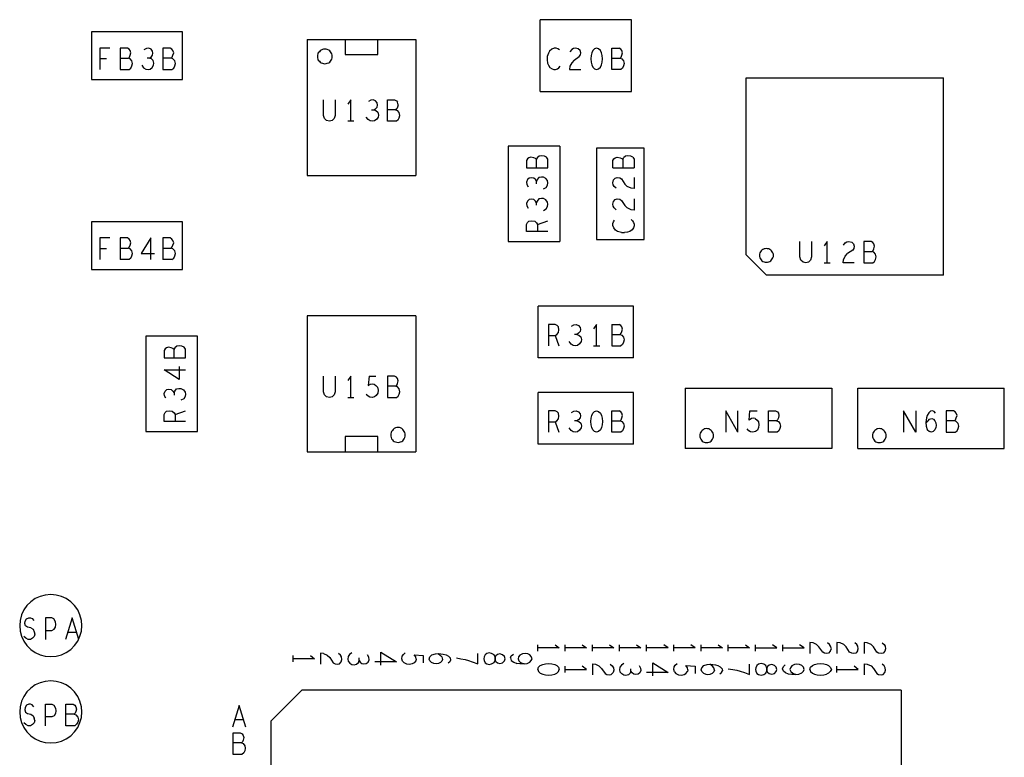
# Model space of a CAD drawing. Extents: x 23.5 to 56.5, y 21.5 to 42.5.
# Tile 4 of 12: x 35.5 to 38.3, y 32.4 to 34.6. Entities that reach past the tile are written whole.
import ezdxf

# ---------------------------------------------------------------- set-up
doc = ezdxf.new("R2010")
doc.units = 0
doc.layers.add('RVP8-TX_D_tassy_art', color=2, linetype='CONTINUOUS')

msp = doc.modelspace()

# ---------------------------------------------------------------- linework, layer by layer
at = {"layer": 'RVP8-TX_D_tassy_art'}
for points in [[(36.972, 34.376), (36.972, 34.584)], [(37.236, 34.584), (36.972, 34.584)], [(37.236, 34.376), (37.236, 34.584)], [(35.672, 34.549), (35.672, 34.411), (35.936, 34.411)], [(35.936, 34.411), (35.936, 34.549), (35.672, 34.549)], [(36.297, 34.527), (36.297, 34.133), (36.611, 34.133)], [(36.297, 34.527), (36.611, 34.527), (36.611, 34.133)], [(36.407, 34.483), (36.501, 34.483), (36.501, 34.526)], [(36.407, 34.526), (36.407, 34.483)], [(35.725, 34.502), (35.696, 34.502), (35.696, 34.44)], [(35.755, 34.473), (35.779, 34.473), (35.782, 34.476), (35.784, 34.481), (35.786, 34.488), (35.784, 34.495), (35.781, 34.499), (35.776, 34.502), (35.755, 34.502), (35.755, 34.44), (35.781, 34.44), (35.786, 34.444), (35.789, 34.45), (35.791, 34.457), (35.789, 34.465), (35.784, 34.471), (35.779, 34.473)], [(35.84, 34.473), (35.845, 34.476), (35.849, 34.481), (35.85, 34.487), (35.849, 34.493), (35.845, 34.499), (35.838, 34.502), (35.831, 34.501), (35.824, 34.497)], [(35.879, 34.502), (35.879, 34.44), (35.905, 34.44), (35.91, 34.444), (35.913, 34.45), (35.915, 34.457), (35.913, 34.465), (35.908, 34.471), (35.903, 34.473), (35.879, 34.473)], [(35.903, 34.473), (35.906, 34.476), (35.908, 34.481), (35.91, 34.488), (35.908, 34.495), (35.905, 34.499), (35.9, 34.502), (35.879, 34.502)], [(37.028, 34.497), (37.023, 34.5), (37.018, 34.502), (37.012, 34.502), (37.005, 34.499), (36.999, 34.493), (36.996, 34.487), (36.992, 34.477), (36.992, 34.468), (36.993, 34.458), (36.996, 34.452), (37, 34.446), (37.006, 34.442), (37.011, 34.44), (37.016, 34.44), (37.022, 34.442), (37.026, 34.445), (37.03, 34.449)], [(37.089, 34.488), (37.087, 34.495), (37.082, 34.5), (37.074, 34.502), (37.068, 34.501), (37.063, 34.498), (37.058, 34.491)], [(37.07, 34.467), (37.085, 34.477), (37.088, 34.482), (37.089, 34.488)], [(37.205, 34.44), (37.179, 34.44), (37.179, 34.502), (37.2, 34.502)], [(37.179, 34.473), (37.203, 34.473), (37.206, 34.476), (37.208, 34.481), (37.21, 34.488), (37.208, 34.495), (37.205, 34.499), (37.2, 34.502)], [(35.696, 34.472), (35.715, 34.472)], [(35.818, 34.452), (35.823, 34.445), (35.829, 34.441), (35.836, 34.44), (35.842, 34.441), (35.848, 34.446), (35.852, 34.452), (35.853, 34.458), (35.851, 34.466), (35.846, 34.471), (35.84, 34.473), (35.833, 34.473)], [(37.07, 34.467), (37.063, 34.459), (37.058, 34.449), (37.057, 34.44), (37.089, 34.44)], [(37.203, 34.473), (37.208, 34.471), (37.213, 34.465), (37.215, 34.457), (37.213, 34.45), (37.21, 34.444), (37.205, 34.44)], [(37.627, 33.844), (37.568, 33.903), (37.568, 34.416), (38.14, 34.416)], [(38.14, 33.844), (38.14, 34.416)], [(36.972, 34.376), (37.236, 34.376)], [(36.378, 34.352), (36.378, 34.307), (36.375, 34.298), (36.369, 34.292), (36.361, 34.29), (36.353, 34.292), (36.347, 34.298), (36.344, 34.307), (36.344, 34.352)], [(36.423, 34.29), (36.423, 34.352), (36.414, 34.339)], [(36.483, 34.323), (36.49, 34.323), (36.495, 34.326), (36.499, 34.331), (36.5, 34.337), (36.499, 34.343), (36.495, 34.349), (36.488, 34.352), (36.481, 34.351), (36.474, 34.347)], [(36.555, 34.29), (36.529, 34.29), (36.529, 34.352), (36.55, 34.352), (36.555, 34.349), (36.558, 34.345)], [(36.56, 34.338), (36.558, 34.345)], [(36.49, 34.323), (36.496, 34.321), (36.501, 34.316), (36.503, 34.308), (36.502, 34.302)], [(36.56, 34.338), (36.558, 34.331), (36.556, 34.326), (36.553, 34.323), (36.529, 34.323)], [(36.553, 34.323), (36.558, 34.321)], [(36.56, 34.294), (36.563, 34.3), (36.565, 34.307), (36.563, 34.315), (36.558, 34.321)], [(36.432, 34.29), (36.414, 34.29)], [(36.502, 34.302), (36.498, 34.296), (36.492, 34.291), (36.486, 34.29), (36.479, 34.291), (36.473, 34.295), (36.468, 34.302)], [(36.56, 34.294), (36.555, 34.29)], [(36.879, 34.218), (36.879, 33.942), (37.029, 33.942)], [(37.029, 34.218), (36.879, 34.218)], [(37.029, 34.218), (37.029, 33.942)], [(37.135, 34.212), (37.135, 33.948)], [(37.273, 34.212), (37.135, 34.212)], [(37.273, 33.948), (37.273, 34.212)], [(36.961, 34.155), (36.961, 34.179), (36.958, 34.182), (36.953, 34.184), (36.945, 34.186), (36.939, 34.184), (36.935, 34.181), (36.932, 34.176), (36.932, 34.155), (36.994, 34.155), (36.994, 34.18), (36.99, 34.186), (36.984, 34.189), (36.976, 34.19), (36.969, 34.189), (36.963, 34.184), (36.961, 34.179)], [(37.182, 34.155), (37.182, 34.176), (37.185, 34.181), (37.189, 34.184), (37.195, 34.186)], [(37.195, 34.186), (37.203, 34.184), (37.208, 34.182), (37.211, 34.179), (37.211, 34.155)], [(37.211, 34.179), (37.213, 34.184)], [(37.24, 34.186), (37.234, 34.189), (37.226, 34.19), (37.219, 34.189), (37.213, 34.184)], [(37.24, 34.186), (37.244, 34.18), (37.244, 34.155)], [(37.182, 34.155), (37.244, 34.155)], [(36.981, 34.094), (36.989, 34.098), (36.993, 34.105), (36.994, 34.112), (36.993, 34.118), (36.988, 34.124), (36.981, 34.128), (36.975, 34.128), (36.968, 34.127), (36.963, 34.121), (36.961, 34.116), (36.958, 34.121), (36.953, 34.125), (36.946, 34.126), (36.94, 34.125), (36.935, 34.121), (36.932, 34.114), (36.933, 34.107), (36.937, 34.1)], [(36.961, 34.109), (36.961, 34.116)], [(37.192, 34.096), (37.186, 34.101), (37.183, 34.106), (37.182, 34.112), (37.184, 34.12), (37.189, 34.125), (37.195, 34.127), (37.202, 34.126)], [(37.202, 34.126), (37.207, 34.123), (37.217, 34.108)], [(37.244, 34.127), (37.244, 34.095), (37.235, 34.096), (37.224, 34.101), (37.217, 34.108)], [(36.981, 34.032), (36.989, 34.036), (36.993, 34.043), (36.994, 34.05), (36.993, 34.056), (36.988, 34.062), (36.981, 34.066), (36.975, 34.066), (36.968, 34.065), (36.963, 34.059), (36.961, 34.054), (36.958, 34.059), (36.953, 34.063), (36.946, 34.064), (36.94, 34.063), (36.935, 34.059), (36.932, 34.052), (36.933, 34.045), (36.937, 34.038)], [(36.961, 34.047), (36.961, 34.054)], [(37.192, 34.034), (37.186, 34.039), (37.183, 34.044), (37.182, 34.05), (37.184, 34.058), (37.189, 34.063), (37.195, 34.065), (37.202, 34.064)], [(37.202, 34.064), (37.207, 34.061), (37.217, 34.046)], [(37.244, 34.065), (37.244, 34.033), (37.235, 34.034), (37.224, 34.039), (37.217, 34.046)], [(35.672, 33.999), (35.672, 33.861), (35.936, 33.861)], [(35.936, 33.861), (35.936, 33.999), (35.672, 33.999)], [(36.994, 33.971), (36.932, 33.971), (36.932, 33.991), (36.935, 33.997), (36.939, 34.001), (36.947, 34.002), (36.956, 34.001), (36.961, 33.996), (36.964, 33.991), (36.964, 33.971)], [(36.964, 33.991), (36.994, 34.002)], [(37.207, 33.968), (37.196, 33.971), (37.19, 33.975), (37.185, 33.981), (37.182, 33.988), (37.182, 33.994), (37.184, 33.999), (37.187, 34.004)], [(37.235, 34.006), (37.239, 34.002), (37.242, 33.997), (37.244, 33.992), (37.244, 33.987), (37.242, 33.981), (37.238, 33.976), (37.231, 33.971), (37.225, 33.969), (37.216, 33.968)], [(37.207, 33.968), (37.216, 33.968)], [(35.725, 33.952), (35.696, 33.952), (35.696, 33.89)], [(35.755, 33.923), (35.779, 33.923), (35.782, 33.926), (35.784, 33.931), (35.786, 33.938), (35.784, 33.945), (35.781, 33.949), (35.776, 33.952), (35.755, 33.952), (35.755, 33.89)], [(35.844, 33.89), (35.844, 33.952), (35.816, 33.907)], [(35.879, 33.923), (35.903, 33.923), (35.906, 33.926), (35.908, 33.931), (35.91, 33.938), (35.908, 33.945), (35.905, 33.949), (35.9, 33.952), (35.879, 33.952), (35.879, 33.89)], [(37.135, 33.948), (37.273, 33.948)], [(37.758, 33.942), (37.758, 33.897), (37.755, 33.888), (37.749, 33.882), (37.741, 33.88), (37.733, 33.882), (37.727, 33.888), (37.724, 33.897), (37.724, 33.942)], [(37.803, 33.942), (37.794, 33.929)], [(37.803, 33.88), (37.803, 33.942)], [(37.85, 33.931), (37.855, 33.938), (37.86, 33.941), (37.866, 33.942), (37.874, 33.94), (37.879, 33.935), (37.881, 33.928), (37.88, 33.922), (37.877, 33.917), (37.862, 33.907)], [(37.935, 33.939), (37.93, 33.942), (37.909, 33.942), (37.909, 33.88), (37.935, 33.88), (37.94, 33.884), (37.943, 33.89), (37.945, 33.897), (37.943, 33.905), (37.938, 33.911), (37.933, 33.913)], [(37.936, 33.916), (37.938, 33.921), (37.94, 33.928), (37.938, 33.935), (37.935, 33.939)], [(35.696, 33.922), (35.715, 33.922)], [(35.786, 33.894), (35.789, 33.9), (35.791, 33.907), (35.789, 33.915), (35.784, 33.921), (35.779, 33.923)], [(35.91, 33.894), (35.913, 33.9), (35.915, 33.907), (35.913, 33.915), (35.908, 33.921), (35.903, 33.923)], [(37.909, 33.913), (37.933, 33.913), (37.936, 33.916)], [(35.786, 33.894), (35.781, 33.89), (35.755, 33.89)], [(35.816, 33.907), (35.854, 33.907)], [(35.905, 33.89), (35.879, 33.89)], [(35.905, 33.89), (35.91, 33.894)], [(37.881, 33.88), (37.849, 33.88), (37.85, 33.889), (37.855, 33.899), (37.862, 33.907)], [(37.794, 33.88), (37.812, 33.88)], [(38.14, 33.844), (37.627, 33.844)], [(36.966, 33.605), (36.966, 33.755)], [(37.242, 33.755), (36.966, 33.755)], [(37.242, 33.605), (37.242, 33.755)], [(36.297, 33.727), (36.297, 33.333), (36.611, 33.333)], [(36.611, 33.727), (36.297, 33.727)], [(36.611, 33.727), (36.611, 33.333)], [(36.996, 33.702), (36.996, 33.64)], [(37.015, 33.67), (37.02, 33.673), (37.025, 33.678), (37.026, 33.686), (37.025, 33.695), (37.021, 33.699), (37.015, 33.702), (36.996, 33.702)], [(37.062, 33.697), (37.069, 33.701), (37.076, 33.702), (37.083, 33.699), (37.087, 33.693), (37.088, 33.687), (37.087, 33.681), (37.083, 33.676), (37.078, 33.673), (37.071, 33.673)], [(37.135, 33.64), (37.135, 33.702), (37.126, 33.689)], [(37.179, 33.702), (37.179, 33.64), (37.205, 33.64)], [(37.179, 33.702), (37.2, 33.702)], [(37.179, 33.673), (37.203, 33.673), (37.206, 33.676), (37.208, 33.681), (37.21, 33.688), (37.208, 33.695), (37.205, 33.699), (37.2, 33.702)], [(36.996, 33.67), (37.015, 33.67), (37.026, 33.64)], [(37.078, 33.673), (37.084, 33.671), (37.089, 33.666), (37.091, 33.658), (37.09, 33.652), (37.086, 33.646), (37.08, 33.641), (37.074, 33.64), (37.067, 33.641), (37.061, 33.645), (37.056, 33.652)], [(37.203, 33.673), (37.208, 33.671), (37.213, 33.665), (37.215, 33.657), (37.213, 33.65), (37.21, 33.644), (37.205, 33.64)], [(35.911, 33.605), (35.911, 33.629), (35.908, 33.632), (35.903, 33.634), (35.895, 33.636), (35.889, 33.634), (35.885, 33.631), (35.882, 33.626), (35.882, 33.605), (35.944, 33.605), (35.944, 33.63), (35.94, 33.636), (35.934, 33.639), (35.926, 33.64), (35.919, 33.639), (35.913, 33.634), (35.911, 33.629)], [(37.126, 33.64), (37.144, 33.64)], [(37.242, 33.605), (36.966, 33.605)], [(35.926, 33.542), (35.882, 33.57), (35.944, 33.57)], [(35.926, 33.58), (35.926, 33.542)], [(36.378, 33.552), (36.378, 33.507), (36.375, 33.498), (36.369, 33.492), (36.361, 33.49), (36.353, 33.492), (36.347, 33.498), (36.344, 33.507), (36.344, 33.552)], [(36.423, 33.49), (36.423, 33.552), (36.414, 33.539)], [(36.476, 33.552), (36.473, 33.525), (36.48, 33.529), (36.486, 33.53), (36.491, 33.529), (36.496, 33.525), (36.5, 33.52), (36.502, 33.511), (36.501, 33.503), (36.497, 33.496), (36.492, 33.492), (36.485, 33.49), (36.478, 33.491), (36.473, 33.494), (36.468, 33.499)], [(36.476, 33.552), (36.496, 33.552)], [(36.529, 33.552), (36.529, 33.49), (36.555, 33.49), (36.56, 33.494), (36.563, 33.5), (36.565, 33.507), (36.563, 33.515), (36.558, 33.521), (36.553, 33.523), (36.529, 33.523)], [(36.553, 33.523), (36.556, 33.526), (36.558, 33.531), (36.56, 33.538), (36.558, 33.545), (36.555, 33.549), (36.55, 33.552), (36.529, 33.552)], [(35.887, 33.488), (35.883, 33.495), (35.882, 33.502), (35.885, 33.509), (35.89, 33.513), (35.896, 33.514), (35.903, 33.513), (35.908, 33.509), (35.911, 33.504), (35.911, 33.497)], [(35.911, 33.504), (35.913, 33.509), (35.918, 33.515), (35.925, 33.516), (35.931, 33.516), (35.938, 33.512), (35.943, 33.506), (35.944, 33.5), (35.943, 33.493), (35.939, 33.486), (35.931, 33.482)], [(37.392, 33.517), (37.392, 33.343)], [(37.392, 33.517), (37.816, 33.517)], [(37.816, 33.517), (37.816, 33.343), (37.392, 33.343)], [(37.892, 33.343), (37.892, 33.517), (38.316, 33.517)], [(37.892, 33.343), (38.316, 33.343), (38.316, 33.517)], [(36.414, 33.49), (36.432, 33.49)], [(37.242, 33.355), (36.966, 33.355), (36.966, 33.505)], [(37.242, 33.505), (36.966, 33.505)], [(37.242, 33.355), (37.242, 33.505)], [(35.882, 33.421), (35.882, 33.441), (35.885, 33.447), (35.889, 33.451), (35.897, 33.452), (35.906, 33.451), (35.911, 33.446), (35.914, 33.441), (35.914, 33.421)], [(35.914, 33.441), (35.944, 33.452)], [(36.996, 33.452), (36.996, 33.39)], [(37.015, 33.42), (37.02, 33.423), (37.025, 33.428), (37.026, 33.436), (37.025, 33.445), (37.021, 33.449), (37.015, 33.452), (36.996, 33.452)], [(37.062, 33.447), (37.069, 33.451), (37.076, 33.452), (37.083, 33.449), (37.087, 33.443), (37.088, 33.437), (37.087, 33.431), (37.083, 33.426), (37.078, 33.423), (37.071, 33.423)], [(37.179, 33.39), (37.179, 33.452), (37.2, 33.452)], [(37.179, 33.423), (37.203, 33.423), (37.206, 33.426), (37.208, 33.431), (37.21, 33.438), (37.208, 33.445), (37.205, 33.449), (37.2, 33.452)], [(37.544, 33.39), (37.509, 33.452), (37.509, 33.39)], [(37.544, 33.39), (37.544, 33.452)], [(37.577, 33.425), (37.579, 33.452), (37.6, 33.452)], [(37.594, 33.429), (37.589, 33.43), (37.584, 33.429), (37.577, 33.425)], [(37.594, 33.429), (37.6, 33.425), (37.604, 33.42), (37.605, 33.411), (37.604, 33.403)], [(37.658, 33.39), (37.633, 33.39), (37.633, 33.452), (37.653, 33.452), (37.659, 33.449), (37.662, 33.445), (37.663, 33.438), (37.662, 33.431), (37.659, 33.426), (37.656, 33.423), (37.633, 33.423)], [(38.06, 33.452), (38.06, 33.39), (38.024, 33.452), (38.024, 33.39)], [(38.102, 33.451), (38.097, 33.446), (38.093, 33.438), (38.091, 33.431), (38.089, 33.418), (38.09, 33.407), (38.093, 33.398), (38.099, 33.392)], [(38.089, 33.416), (38.095, 33.423), (38.099, 33.427), (38.106, 33.429)], [(38.106, 33.429), (38.111, 33.427), (38.115, 33.423), (38.118, 33.417), (38.119, 33.409), (38.118, 33.403), (38.115, 33.397), (38.11, 33.392), (38.105, 33.39), (38.099, 33.392)], [(38.117, 33.445), (38.113, 33.45), (38.108, 33.452), (38.102, 33.451)], [(38.177, 33.445), (38.174, 33.449), (38.169, 33.452), (38.148, 33.452), (38.148, 33.39), (38.174, 33.39), (38.179, 33.394), (38.182, 33.4), (38.184, 33.407), (38.182, 33.415), (38.177, 33.421), (38.172, 33.423), (38.148, 33.423)], [(38.172, 33.423), (38.175, 33.426), (38.177, 33.431), (38.179, 33.438), (38.177, 33.445)], [(35.944, 33.421), (35.882, 33.421)], [(36.996, 33.42), (37.015, 33.42), (37.026, 33.39)], [(37.078, 33.423), (37.084, 33.421), (37.089, 33.416), (37.091, 33.408), (37.09, 33.402), (37.086, 33.396), (37.08, 33.391), (37.074, 33.39), (37.067, 33.391), (37.061, 33.395), (37.056, 33.402)], [(37.203, 33.423), (37.208, 33.421), (37.213, 33.415), (37.215, 33.407), (37.213, 33.4), (37.21, 33.394), (37.205, 33.39)], [(37.604, 33.403), (37.601, 33.396), (37.595, 33.392), (37.588, 33.39), (37.581, 33.391), (37.576, 33.394), (37.571, 33.399)], [(37.656, 33.423), (37.662, 33.421), (37.666, 33.415), (37.668, 33.407), (37.666, 33.4), (37.663, 33.394), (37.658, 33.39)], [(36.501, 33.334), (36.501, 33.377), (36.407, 33.377), (36.407, 33.334)], [(37.205, 33.39), (37.179, 33.39)], [(35.487, 32.825), (35.481, 32.829), (35.479, 32.836), (35.48, 32.843), (35.484, 32.849), (35.49, 32.852), (35.495, 32.852), (35.5, 32.85), (35.505, 32.845)], [(35.568, 32.841), (35.563, 32.849), (35.557, 32.852), (35.539, 32.852), (35.539, 32.79)], [(35.539, 32.816), (35.557, 32.816), (35.564, 32.819), (35.568, 32.825), (35.569, 32.833), (35.568, 32.841)], [(35.616, 32.852), (35.597, 32.79)], [(35.635, 32.79), (35.616, 32.852)], [(35.508, 32.805), (35.506, 32.798), (35.501, 32.793), (35.495, 32.79), (35.489, 32.79), (35.482, 32.793), (35.476, 32.798)], [(35.496, 32.823), (35.487, 32.825)], [(35.496, 32.823), (35.503, 32.819), (35.506, 32.812), (35.508, 32.805)], [(35.604, 32.811), (35.628, 32.811)], [(36.965, 32.756), (36.965, 32.774)], [(37.015, 32.774), (37.027, 32.765)], [(37.044, 32.756), (37.044, 32.774)], [(37.093, 32.774), (37.106, 32.765)], [(37.123, 32.756), (37.123, 32.774)], [(37.172, 32.774), (37.185, 32.765)], [(37.201, 32.756), (37.201, 32.774)], [(37.251, 32.774), (37.263, 32.765)], [(37.28, 32.756), (37.28, 32.774)], [(37.342, 32.765), (37.33, 32.774)], [(37.359, 32.756), (37.359, 32.774)], [(37.421, 32.765), (37.408, 32.774)], [(37.487, 32.774), (37.5, 32.765), (37.438, 32.765)], [(37.438, 32.756), (37.438, 32.774)], [(37.516, 32.756), (37.516, 32.774)], [(37.566, 32.774), (37.578, 32.765)], [(37.595, 32.756), (37.595, 32.774)], [(37.595, 32.765), (37.657, 32.765), (37.645, 32.774)], [(37.674, 32.774), (37.674, 32.756)], [(37.736, 32.765), (37.723, 32.774)], [(37.795, 32.75), (37.79, 32.753), (37.779, 32.768), (37.772, 32.775), (37.762, 32.78), (37.753, 32.781), (37.753, 32.749)], [(37.812, 32.756), (37.815, 32.763), (37.813, 32.77), (37.81, 32.775), (37.804, 32.78)], [(37.891, 32.756), (37.886, 32.75), (37.88, 32.749), (37.874, 32.75), (37.868, 32.753), (37.858, 32.768), (37.851, 32.775), (37.841, 32.78), (37.831, 32.781), (37.831, 32.749)], [(37.891, 32.756), (37.893, 32.763), (37.892, 32.77), (37.889, 32.775), (37.883, 32.78)], [(37.962, 32.78), (37.968, 32.775), (37.971, 32.77), (37.972, 32.763), (37.97, 32.756), (37.965, 32.75), (37.959, 32.749), (37.952, 32.75), (37.947, 32.753), (37.937, 32.768), (37.93, 32.775), (37.919, 32.78), (37.91, 32.781), (37.91, 32.749)], [(36.256, 32.725), (36.256, 32.743)], [(36.306, 32.743), (36.318, 32.734)], [(36.335, 32.75), (36.335, 32.718)], [(36.344, 32.749), (36.335, 32.75)], [(36.344, 32.749), (36.355, 32.744), (36.362, 32.737), (36.372, 32.722), (36.378, 32.719), (36.384, 32.718), (36.39, 32.719), (36.395, 32.725), (36.397, 32.732), (36.396, 32.739), (36.393, 32.744), (36.387, 32.749)], [(36.426, 32.751), (36.419, 32.746), (36.415, 32.74)], [(36.447, 32.729), (36.45, 32.724), (36.455, 32.72), (36.461, 32.719), (36.468, 32.72), (36.473, 32.724), (36.476, 32.731), (36.475, 32.738), (36.471, 32.745)], [(36.51, 32.715), (36.51, 32.753), (36.555, 32.725)], [(36.601, 32.719), (36.593, 32.717), (36.585, 32.718), (36.578, 32.722), (36.573, 32.727), (36.571, 32.734), (36.572, 32.741), (36.576, 32.746), (36.581, 32.751)], [(36.607, 32.745), (36.633, 32.743), (36.633, 32.722)], [(36.612, 32.733), (36.611, 32.739), (36.607, 32.745)], [(36.652, 32.728), (36.65, 32.733), (36.652, 32.739), (36.658, 32.745)], [(36.676, 32.749), (36.683, 32.743), (36.687, 32.739), (36.689, 32.732), (36.687, 32.727), (36.683, 32.723), (36.677, 32.72), (36.67, 32.719), (36.664, 32.72), (36.657, 32.723)], [(36.658, 32.745), (36.668, 32.748), (36.678, 32.749), (36.691, 32.747), (36.699, 32.745), (36.706, 32.741), (36.711, 32.736), (36.712, 32.73), (36.71, 32.725), (36.705, 32.721)], [(36.729, 32.736), (36.742, 32.734), (36.754, 32.732), (36.764, 32.729), (36.775, 32.725), (36.791, 32.719), (36.791, 32.749)], [(36.886, 32.736), (36.888, 32.742), (36.894, 32.747)], [(36.942, 32.745), (36.936, 32.748), (36.928, 32.749), (36.92, 32.748), (36.913, 32.744), (36.909, 32.739), (36.908, 32.734), (36.91, 32.728), (36.915, 32.723), (36.925, 32.719), (36.913, 32.719), (36.904, 32.72)], [(36.925, 32.719), (36.934, 32.72), (36.942, 32.724), (36.946, 32.729), (36.948, 32.734), (36.946, 32.74), (36.942, 32.745)], [(37.027, 32.765), (36.965, 32.765)], [(37.106, 32.765), (37.044, 32.765)], [(37.185, 32.765), (37.123, 32.765)], [(37.263, 32.765), (37.201, 32.765)], [(37.342, 32.765), (37.28, 32.765)], [(37.421, 32.765), (37.359, 32.765)], [(37.578, 32.765), (37.516, 32.765)], [(37.674, 32.765), (37.736, 32.765)], [(37.812, 32.756), (37.807, 32.75), (37.801, 32.749), (37.795, 32.75)], [(36.318, 32.734), (36.256, 32.734)], [(36.415, 32.74), (36.414, 32.733), (36.415, 32.727), (36.42, 32.721), (36.426, 32.717), (36.433, 32.716), (36.44, 32.718), (36.445, 32.723), (36.447, 32.729), (36.447, 32.736)], [(36.555, 32.725), (36.493, 32.725)], [(36.612, 32.733), (36.611, 32.728), (36.607, 32.722), (36.601, 32.719)], [(36.652, 32.728), (36.657, 32.723)], [(36.886, 32.736), (36.888, 32.729), (36.895, 32.724), (36.904, 32.72)], [(36.965, 32.703), (36.967, 32.709), (36.972, 32.714), (36.979, 32.717), (36.987, 32.719), (36.996, 32.72), (37.005, 32.719), (37.014, 32.717), (37.02, 32.714), (37.025, 32.709), (37.027, 32.703)], [(37.123, 32.719), (37.123, 32.687)], [(37.123, 32.719), (37.132, 32.718), (37.142, 32.713), (37.149, 32.706)], [(37.174, 32.718), (37.18, 32.713), (37.184, 32.708), (37.185, 32.701), (37.183, 32.694)], [(37.214, 32.72), (37.207, 32.715), (37.202, 32.709), (37.201, 32.702), (37.202, 32.696)], [(37.258, 32.714), (37.262, 32.707), (37.263, 32.7)], [(37.298, 32.684), (37.298, 32.722), (37.342, 32.694)], [(37.361, 32.696), (37.359, 32.703), (37.36, 32.71), (37.363, 32.715), (37.368, 32.72)], [(37.394, 32.714), (37.421, 32.712), (37.421, 32.691)], [(37.399, 32.702), (37.398, 32.708), (37.394, 32.714)], [(37.44, 32.697), (37.438, 32.702), (37.44, 32.708), (37.446, 32.714), (37.455, 32.717), (37.465, 32.718), (37.479, 32.716), (37.486, 32.714), (37.493, 32.71), (37.499, 32.705), (37.5, 32.699)], [(37.477, 32.701), (37.475, 32.708), (37.471, 32.712), (37.463, 32.718)], [(37.516, 32.705), (37.53, 32.703), (37.541, 32.701), (37.551, 32.698), (37.563, 32.694), (37.578, 32.688), (37.578, 32.718)], [(37.723, 32.717), (37.715, 32.718), (37.708, 32.717), (37.701, 32.713), (37.697, 32.708), (37.695, 32.703), (37.698, 32.697), (37.703, 32.692), (37.712, 32.688), (37.701, 32.688), (37.691, 32.689), (37.682, 32.693), (37.676, 32.698), (37.674, 32.705), (37.676, 32.711), (37.681, 32.716)], [(37.712, 32.688), (37.721, 32.689), (37.73, 32.693), (37.734, 32.698), (37.736, 32.703), (37.734, 32.709), (37.73, 32.714), (37.723, 32.717)], [(37.753, 32.703), (37.755, 32.709), (37.76, 32.714), (37.766, 32.717), (37.774, 32.719), (37.784, 32.72), (37.793, 32.719)], [(37.793, 32.719), (37.801, 32.717), (37.807, 32.714), (37.812, 32.709), (37.815, 32.703), (37.812, 32.697), (37.807, 32.692), (37.801, 32.689)], [(37.91, 32.719), (37.919, 32.718), (37.93, 32.713), (37.937, 32.706), (37.947, 32.691), (37.952, 32.688), (37.959, 32.687), (37.965, 32.688), (37.97, 32.694), (37.972, 32.701), (37.971, 32.708), (37.968, 32.713), (37.962, 32.718)], [(37.91, 32.719), (37.91, 32.687)], [(36.965, 32.703), (36.967, 32.697), (36.972, 32.692), (36.979, 32.689), (36.987, 32.687), (36.996, 32.686), (37.005, 32.687), (37.014, 32.689), (37.02, 32.692), (37.025, 32.697), (37.027, 32.703)], [(37.044, 32.694), (37.044, 32.712)], [(37.044, 32.703), (37.106, 32.703), (37.093, 32.712)], [(37.149, 32.706), (37.16, 32.691), (37.165, 32.688), (37.171, 32.687), (37.177, 32.688), (37.183, 32.694)], [(37.263, 32.7), (37.26, 32.693), (37.255, 32.689), (37.249, 32.688), (37.243, 32.689), (37.238, 32.693), (37.234, 32.698), (37.232, 32.692), (37.227, 32.687), (37.22, 32.685), (37.214, 32.686), (37.208, 32.69), (37.202, 32.696)], [(37.234, 32.698), (37.234, 32.705)], [(37.342, 32.694), (37.28, 32.694)], [(37.361, 32.696), (37.365, 32.691), (37.372, 32.687), (37.381, 32.686), (37.389, 32.688), (37.394, 32.691), (37.398, 32.697)], [(37.399, 32.702), (37.398, 32.697)], [(37.44, 32.697), (37.445, 32.692), (37.451, 32.689), (37.457, 32.688), (37.464, 32.689), (37.471, 32.692), (37.475, 32.696)], [(37.477, 32.701), (37.475, 32.696)], [(37.492, 32.69), (37.497, 32.694), (37.5, 32.699)], [(37.753, 32.703), (37.755, 32.697), (37.76, 32.692), (37.766, 32.689), (37.774, 32.687), (37.784, 32.686), (37.793, 32.687), (37.801, 32.689)], [(37.831, 32.694), (37.831, 32.712)], [(37.831, 32.703), (37.893, 32.703), (37.881, 32.712)], [(36.281, 32.643), (36.191, 32.553), (36.191, 30.817)], [(38.017, 32.643), (36.281, 32.643)], [(38.017, 32.643), (38.017, 30.817)], [(35.495, 32.602), (35.49, 32.602), (35.484, 32.599), (35.48, 32.593), (35.479, 32.586), (35.481, 32.579), (35.487, 32.575), (35.496, 32.573), (35.503, 32.569), (35.506, 32.562)], [(35.505, 32.595), (35.5, 32.6), (35.495, 32.602)], [(35.539, 32.54), (35.539, 32.602), (35.557, 32.602), (35.563, 32.599), (35.568, 32.591), (35.569, 32.583), (35.568, 32.575), (35.564, 32.569), (35.557, 32.566), (35.539, 32.566)], [(35.622, 32.573), (35.627, 32.571), (35.632, 32.565), (35.634, 32.557), (35.632, 32.55), (35.629, 32.544), (35.624, 32.54), (35.598, 32.54), (35.598, 32.602), (35.619, 32.602), (35.624, 32.599), (35.627, 32.595), (35.629, 32.588), (35.627, 32.581)], [(35.627, 32.581), (35.625, 32.576), (35.622, 32.573), (35.598, 32.573)], [(36.119, 32.536), (36.1, 32.598), (36.08, 32.536)], [(35.508, 32.555), (35.506, 32.548), (35.501, 32.543), (35.495, 32.54), (35.489, 32.54), (35.482, 32.543), (35.476, 32.548)], [(35.508, 32.555), (35.506, 32.562)], [(36.087, 32.558), (36.112, 32.558)], [(36.107, 32.457), (36.082, 32.457), (36.082, 32.519), (36.103, 32.519), (36.108, 32.516), (36.111, 32.512), (36.113, 32.506), (36.111, 32.498), (36.109, 32.493), (36.106, 32.49), (36.082, 32.49)], [(36.106, 32.49), (36.111, 32.488), (36.116, 32.482), (36.117, 32.475), (36.116, 32.467), (36.113, 32.461), (36.107, 32.457)]]:
    msp.add_lwpolyline(points, dxfattribs=at)
for points in [[(36.369, 34.478), (36.369, 34.481), (36.368, 34.485), (36.366, 34.488), (36.364, 34.491), (36.362, 34.494), (36.359, 34.496), (36.355, 34.498), (36.352, 34.499), (36.348, 34.499), (36.344, 34.499), (36.341, 34.498), (36.337, 34.496), (36.334, 34.494), (36.332, 34.491), (36.329, 34.488), (36.328, 34.485), (36.327, 34.481), (36.327, 34.478), (36.327, 34.474), (36.328, 34.47), (36.329, 34.467), (36.332, 34.464), (36.334, 34.461), (36.337, 34.459), (36.341, 34.458), (36.344, 34.457), (36.348, 34.456), (36.352, 34.457), (36.355, 34.458), (36.359, 34.459), (36.362, 34.461), (36.364, 34.464), (36.366, 34.467), (36.368, 34.47), (36.369, 34.474), (36.369, 34.478)], [(37.149, 34.488), (37.146, 34.495), (37.141, 34.5), (37.135, 34.502), (37.129, 34.5), (37.124, 34.495), (37.121, 34.488), (37.119, 34.48), (37.118, 34.471), (37.119, 34.461), (37.121, 34.453), (37.124, 34.447), (37.129, 34.442), (37.135, 34.44), (37.141, 34.442), (37.146, 34.447), (37.149, 34.453), (37.151, 34.461), (37.152, 34.471), (37.151, 34.48), (37.149, 34.488)], [(37.647, 33.902), (37.647, 33.905), (37.646, 33.909), (37.644, 33.912), (37.642, 33.915), (37.64, 33.917), (37.637, 33.919), (37.634, 33.921), (37.63, 33.921), (37.627, 33.922), (37.623, 33.921), (37.62, 33.921), (37.617, 33.919), (37.614, 33.917), (37.612, 33.915), (37.61, 33.912), (37.608, 33.909), (37.607, 33.905), (37.607, 33.902), (37.607, 33.898), (37.608, 33.895), (37.61, 33.892), (37.612, 33.889), (37.614, 33.886), (37.617, 33.884), (37.62, 33.883), (37.623, 33.882), (37.627, 33.882), (37.63, 33.882), (37.634, 33.883), (37.637, 33.884), (37.64, 33.886), (37.642, 33.889), (37.644, 33.892), (37.646, 33.895), (37.647, 33.898), (37.647, 33.902)], [(35.829, 33.392), (35.979, 33.392), (35.979, 33.668), (35.829, 33.668), (35.829, 33.392)], [(37.119, 33.411), (37.118, 33.421), (37.119, 33.43), (37.121, 33.438), (37.124, 33.445), (37.129, 33.45), (37.135, 33.452), (37.141, 33.45), (37.146, 33.445), (37.149, 33.438), (37.151, 33.43), (37.152, 33.421), (37.151, 33.411), (37.149, 33.403), (37.146, 33.397), (37.141, 33.392), (37.135, 33.39), (37.129, 33.392), (37.124, 33.397), (37.121, 33.403), (37.119, 33.411)], [(36.581, 33.382), (36.581, 33.385), (36.58, 33.389), (36.578, 33.392), (36.576, 33.395), (36.574, 33.398), (36.571, 33.4), (36.567, 33.402), (36.564, 33.403), (36.56, 33.403), (36.556, 33.403), (36.553, 33.402), (36.549, 33.4), (36.546, 33.398), (36.544, 33.395), (36.541, 33.392), (36.54, 33.389), (36.539, 33.385), (36.539, 33.382), (36.539, 33.378), (36.54, 33.374), (36.541, 33.371), (36.544, 33.368), (36.546, 33.365), (36.549, 33.363), (36.553, 33.362), (36.556, 33.361), (36.56, 33.36), (36.564, 33.361), (36.567, 33.362), (36.571, 33.363), (36.574, 33.365), (36.576, 33.368), (36.578, 33.371), (36.58, 33.374), (36.581, 33.378), (36.581, 33.382)], [(37.474, 33.38), (37.474, 33.383), (37.473, 33.387), (37.471, 33.39), (37.469, 33.393), (37.467, 33.395), (37.464, 33.397), (37.461, 33.399), (37.457, 33.399), (37.454, 33.4), (37.45, 33.399), (37.447, 33.399), (37.444, 33.397), (37.441, 33.395), (37.439, 33.393), (37.437, 33.39), (37.435, 33.387), (37.434, 33.383), (37.434, 33.38), (37.434, 33.376), (37.435, 33.373), (37.437, 33.37), (37.439, 33.367), (37.441, 33.364), (37.444, 33.362), (37.447, 33.361), (37.45, 33.36), (37.454, 33.36), (37.457, 33.36), (37.461, 33.361), (37.464, 33.362), (37.467, 33.364), (37.469, 33.367), (37.471, 33.37), (37.473, 33.373), (37.474, 33.376), (37.474, 33.38)], [(37.974, 33.38), (37.974, 33.383), (37.973, 33.387), (37.971, 33.39), (37.969, 33.393), (37.967, 33.395), (37.964, 33.397), (37.961, 33.399), (37.957, 33.399), (37.954, 33.4), (37.95, 33.399), (37.947, 33.399), (37.944, 33.397), (37.941, 33.395), (37.939, 33.393), (37.937, 33.39), (37.935, 33.387), (37.934, 33.383), (37.934, 33.38), (37.934, 33.376), (37.935, 33.373), (37.937, 33.37), (37.939, 33.367), (37.941, 33.364), (37.944, 33.362), (37.947, 33.361), (37.95, 33.36), (37.954, 33.36), (37.957, 33.36), (37.961, 33.361), (37.964, 33.362), (37.967, 33.364), (37.969, 33.367), (37.971, 33.37), (37.973, 33.373), (37.974, 33.376), (37.974, 33.38)], [(35.644, 32.83), (35.643, 32.845), (35.638, 32.861), (35.632, 32.875), (35.623, 32.888), (35.612, 32.899), (35.599, 32.908), (35.585, 32.914), (35.57, 32.918), (35.554, 32.92), (35.538, 32.918), (35.523, 32.914), (35.509, 32.908), (35.496, 32.899), (35.485, 32.888), (35.476, 32.875), (35.469, 32.861), (35.465, 32.845), (35.464, 32.83), (35.465, 32.814), (35.469, 32.799), (35.476, 32.785), (35.485, 32.772), (35.496, 32.761), (35.509, 32.752), (35.523, 32.745), (35.538, 32.741), (35.554, 32.74), (35.57, 32.741), (35.585, 32.745), (35.599, 32.752), (35.612, 32.761), (35.623, 32.772), (35.632, 32.785), (35.638, 32.799), (35.643, 32.814), (35.644, 32.83)], [(36.809, 32.739), (36.808, 32.734), (36.809, 32.729), (36.812, 32.722), (36.817, 32.719), (36.824, 32.717), (36.831, 32.719), (36.838, 32.723), (36.841, 32.73), (36.841, 32.738), (36.841, 32.73), (36.843, 32.726), (36.848, 32.722), (36.855, 32.72), (36.862, 32.722), (36.868, 32.728), (36.87, 32.734), (36.868, 32.74), (36.862, 32.745), (36.855, 32.748), (36.848, 32.746), (36.843, 32.742), (36.841, 32.738), (36.838, 32.745), (36.831, 32.749), (36.824, 32.751), (36.817, 32.749), (36.812, 32.745), (36.809, 32.739)], [(37.596, 32.708), (37.595, 32.703), (37.596, 32.698), (37.599, 32.691), (37.604, 32.688), (37.612, 32.686), (37.619, 32.688), (37.625, 32.692), (37.628, 32.699), (37.63, 32.695), (37.635, 32.691), (37.643, 32.689), (37.65, 32.691), (37.655, 32.697), (37.657, 32.703), (37.655, 32.709), (37.65, 32.714), (37.643, 32.717), (37.635, 32.715), (37.63, 32.711), (37.628, 32.707), (37.628, 32.699), (37.628, 32.707), (37.625, 32.714), (37.619, 32.718), (37.612, 32.72), (37.604, 32.718), (37.599, 32.714), (37.596, 32.708)], [(35.644, 32.58), (35.643, 32.595), (35.638, 32.611), (35.632, 32.625), (35.623, 32.638), (35.612, 32.649), (35.599, 32.658), (35.585, 32.664), (35.57, 32.668), (35.554, 32.67), (35.538, 32.668), (35.523, 32.664), (35.509, 32.658), (35.496, 32.649), (35.485, 32.638), (35.476, 32.625), (35.469, 32.611), (35.465, 32.595), (35.464, 32.58), (35.465, 32.564), (35.469, 32.549), (35.476, 32.535), (35.485, 32.522), (35.496, 32.511), (35.509, 32.502), (35.523, 32.495), (35.538, 32.491), (35.554, 32.49), (35.57, 32.491), (35.585, 32.495), (35.599, 32.502), (35.612, 32.511), (35.623, 32.522), (35.632, 32.535), (35.638, 32.549), (35.643, 32.564), (35.644, 32.58)]]:
    msp.add_lwpolyline(points, close=True, dxfattribs=at)

doc.saveas('drawing.dxf')
